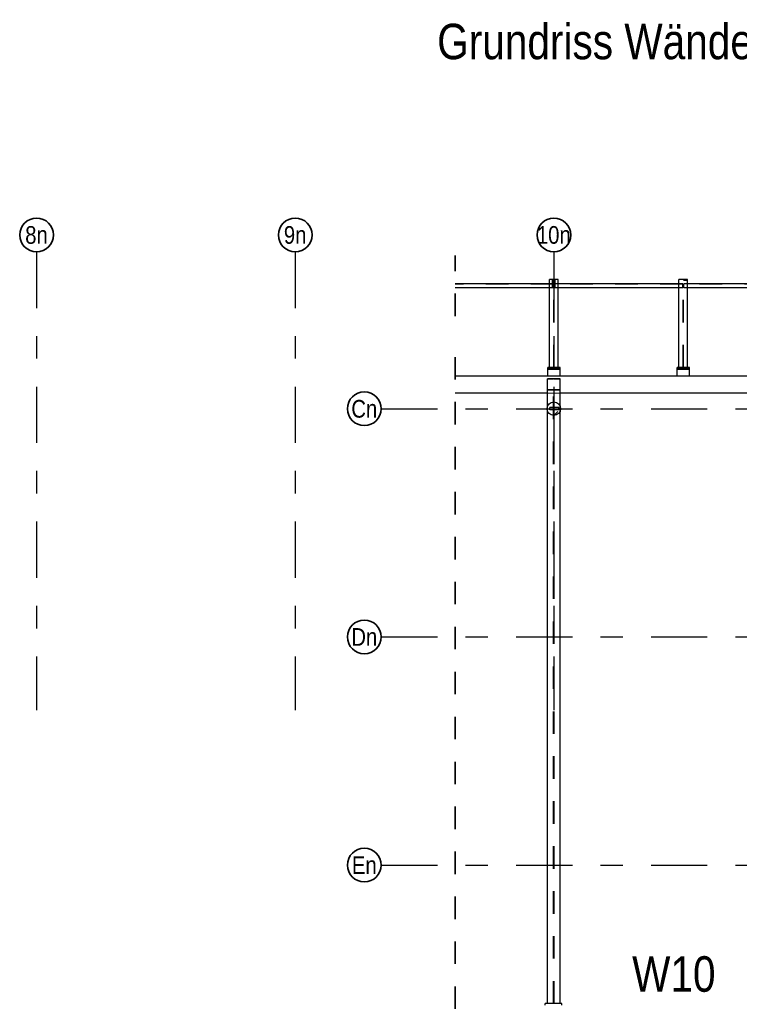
# Model space of a CAD drawing. Header units: millimetres. Extents: x -16 to 44.7, y 0 to 21.2.
# Tile 4 of 49: x -8.1 to -4.9, y 16.8 to 21.1. Entities that reach past the tile are written whole.
import ezdxf
from ezdxf.enums import TextEntityAlignment as Align

# ---------------------------------------------------------------- set-up
doc = ezdxf.new("R2010")
doc.units = ezdxf.units.MM
doc.linetypes.add('DASHDOTX2', pattern=[2, 1, -0.5, 0, -0.5])
doc.linetypes.add('HIDDEN', pattern=[0.375, 0.25, -0.125])
doc.layers.add('Achsen', color=7, linetype='Continuous', lineweight=20)
doc.styles.add('Arial Narrow', font='ARIALN.TTF')

msp = doc.modelspace()

# ---------------------------------------------------------------- hatches: boundary and pattern name
at = {"lineweight": 13}
h = msp.add_hatch(dxfattribs=at)
h.set_pattern_fill('bB', color=6, scale=0.01, angle=45, style=0, pattern_type=2)
h.set_pattern_definition([(45, (0, 0), (-0.08838835, 0.08838835), [0.0625, -0.025]), (45, (-0.0442, 0.0442), (-0.08838835, 0.08838835), [])])
h.paths.add_polyline_path([(-5.688927, 19.413303), (-5.688936, 19.414076), (-5.688966, 19.414848), (-5.689016, 19.415619), (-5.689086, 19.416388), (-5.689175, 19.417155), (-5.689284, 19.41792), (-5.689413, 19.418682), (-5.689561, 19.41944), (-5.689729, 19.420194), (-5.689916, 19.420943), (-5.690122, 19.421688), (-5.690347, 19.422427), (-5.690592, 19.42316), (-5.690855, 19.423886), (-5.691137, 19.424605), (-5.691437, 19.425317), (-5.691755, 19.426021), (-5.692092, 19.426716), (-5.692446, 19.427403), (-5.692818, 19.42808), (-5.693207, 19.428747), (-5.693613, 19.429404), (-5.694036, 19.430051), (-5.694476, 19.430686), (-5.694931, 19.43131), (-5.695403, 19.431922), (-5.69589, 19.432521), (-5.696393, 19.433108), (-5.69691, 19.433682), (-5.697442, 19.434242), (-5.697988, 19.434788), (-5.698548, 19.43532), (-5.699122, 19.435837), (-5.699709, 19.43634), (-5.700308, 19.436827), (-5.70092, 19.437298), (-5.701544, 19.437754), (-5.702179, 19.438194), (-5.702826, 19.438617), (-5.703483, 19.439023), (-5.70415, 19.439412), (-5.704827, 19.439784), (-5.705514, 19.440138), (-5.706209, 19.440474), (-5.706913, 19.440793), (-5.707625, 19.441093), (-5.708344, 19.441375), (-5.70907, 19.441638), (-5.709803, 19.441882), (-5.710542, 19.442108), (-5.711286, 19.442314), (-5.712036, 19.442501), (-5.71279, 19.442669), (-5.713548, 19.442817), (-5.71431, 19.442946), (-5.715075, 19.443055), (-5.715842, 19.443144), (-5.716611, 19.443214), (-5.717382, 19.443264), (-5.718154, 19.443293), (-5.718927, 19.443303), (-5.719699, 19.443293), (-5.720471, 19.443264), (-5.721242, 19.443214), (-5.722011, 19.443144), (-5.722778, 19.443055), (-5.723543, 19.442946), (-5.724305, 19.442817), (-5.725063, 19.442669), (-5.725817, 19.442501), (-5.726567, 19.442314), (-5.727311, 19.442108), (-5.72805, 19.441882), (-5.728783, 19.441638), (-5.729509, 19.441375), (-5.730228, 19.441093), (-5.73094, 19.440793), (-5.731644, 19.440474), (-5.732339, 19.440138), (-5.733026, 19.439784), (-5.733703, 19.439412), (-5.73437, 19.439023), (-5.735027, 19.438617), (-5.735674, 19.438194), (-5.736309, 19.437754), (-5.736933, 19.437298), (-5.737545, 19.436827), (-5.738144, 19.43634), (-5.738731, 19.435837), (-5.739305, 19.43532), (-5.739865, 19.434788), (-5.740411, 19.434242), (-5.740943, 19.433682), (-5.74146, 19.433108), (-5.741963, 19.432521), (-5.74245, 19.431922), (-5.742922, 19.43131), (-5.743377, 19.430686), (-5.743817, 19.430051), (-5.74424, 19.429404), (-5.744646, 19.428747), (-5.745035, 19.42808), (-5.745407, 19.427403), (-5.745761, 19.426716), (-5.746098, 19.426021), (-5.746416, 19.425317), (-5.746716, 19.424605), (-5.746998, 19.423886), (-5.747261, 19.42316), (-5.747506, 19.422427), (-5.747731, 19.421688), (-5.747937, 19.420943), (-5.748124, 19.420194), (-5.748292, 19.41944), (-5.74844, 19.418682), (-5.748569, 19.41792), (-5.748678, 19.417155), (-5.748768, 19.416388), (-5.748837, 19.415619), (-5.748887, 19.414848), (-5.748917, 19.414076), (-5.748927, 19.413303), (-5.748917, 19.412531), (-5.748887, 19.411759), (-5.748837, 19.410988), (-5.748768, 19.410219), (-5.748678, 19.409451), (-5.748569, 19.408687), (-5.74844, 19.407925), (-5.748292, 19.407167), (-5.748124, 19.406413), (-5.747937, 19.405663), (-5.747731, 19.404919), (-5.747506, 19.40418), (-5.747261, 19.403447), (-5.746998, 19.402721), (-5.746716, 19.402001), (-5.746416, 19.40129), (-5.746098, 19.400586), (-5.745761, 19.39989), (-5.745407, 19.399204), (-5.745035, 19.398527), (-5.744646, 19.39786), (-5.74424, 19.397202), (-5.743817, 19.396556), (-5.743377, 19.395921), (-5.742922, 19.395297), (-5.74245, 19.394685), (-5.741963, 19.394086), (-5.74146, 19.393499), (-5.740943, 19.392925), (-5.740411, 19.392365), (-5.739865, 19.391819), (-5.739305, 19.391287), (-5.738731, 19.390769), (-5.738144, 19.390267), (-5.737545, 19.38978), (-5.736933, 19.389308), (-5.736309, 19.388852), (-5.735674, 19.388413), (-5.735027, 19.38799), (-5.73437, 19.387584), (-5.733703, 19.387195), (-5.733026, 19.386823), (-5.732339, 19.386469), (-5.731644, 19.386132), (-5.73094, 19.385814), (-5.730228, 19.385514), (-5.729509, 19.385232), (-5.728783, 19.384969), (-5.72805, 19.384724), (-5.727311, 19.384499), (-5.726567, 19.384292), (-5.725817, 19.384105), (-5.725063, 19.383938), (-5.724305, 19.383789), (-5.723543, 19.383661), (-5.722778, 19.383552), (-5.722011, 19.383462), (-5.721242, 19.383393), (-5.720471, 19.383343), (-5.719699, 19.383313), (-5.718927, 19.383303), (-5.718154, 19.383313), (-5.717382, 19.383343), (-5.716611, 19.383393), (-5.715842, 19.383462), (-5.715075, 19.383552), (-5.71431, 19.383661), (-5.713548, 19.383789), (-5.71279, 19.383938), (-5.712036, 19.384105), (-5.711286, 19.384292), (-5.710542, 19.384499), (-5.709803, 19.384724), (-5.70907, 19.384969), (-5.708344, 19.385232), (-5.707625, 19.385514), (-5.706913, 19.385814), (-5.706209, 19.386132), (-5.705514, 19.386469), (-5.704827, 19.386823), (-5.70415, 19.387195), (-5.703483, 19.387584), (-5.702826, 19.38799), (-5.702179, 19.388413), (-5.701544, 19.388852), (-5.70092, 19.389308), (-5.700308, 19.38978), (-5.699709, 19.390267), (-5.699122, 19.390769), (-5.698548, 19.391287), (-5.697988, 19.391819), (-5.697442, 19.392365), (-5.69691, 19.392925), (-5.696393, 19.393499), (-5.69589, 19.394086), (-5.695403, 19.394685), (-5.694931, 19.395297), (-5.694476, 19.395921), (-5.694036, 19.396556), (-5.693613, 19.397202), (-5.693207, 19.39786), (-5.692818, 19.398527), (-5.692446, 19.399204), (-5.692092, 19.39989), (-5.691755, 19.400586), (-5.691437, 19.40129), (-5.691137, 19.402001), (-5.690855, 19.402721), (-5.690592, 19.403447), (-5.690347, 19.40418), (-5.690122, 19.404919), (-5.689916, 19.405663), (-5.689729, 19.406413), (-5.689561, 19.407167), (-5.689413, 19.407925), (-5.689284, 19.408687), (-5.689175, 19.409451), (-5.689086, 19.410219), (-5.689016, 19.410988), (-5.688966, 19.411759), (-5.688936, 19.412531)])

# ---------------------------------------------------------------- linework, layer by layer
at = {"color": 2, "linetype": 'HIDDEN', "lineweight": 35, "ltscale": 0.25}
for p, q in [((-6.158305, 19.825767), (-6.158305, 20.094517)), ((-6.158305, 15.143303), (-6.158305, 19.683303))]:
    msp.add_line(p, q, dxfattribs=at)
at = {"color": 3, "linetype": 'HIDDEN', "lineweight": 25, "ltscale": 0.25}
for p, q in [((-5.719812, 19.597054), (-5.719812, 19.988267)), ((-5.718037, 19.597054), (-5.718037, 19.988267)), ((-5.144837, 19.597054), (-5.144837, 19.988267)), ((-5.143062, 19.597054), (-5.143062, 19.988267)), ((-5.127125, 19.986142), (-5.143062, 19.986142)), ((-5.127125, 19.983642), (-5.143062, 19.983642)), ((-5.137, 19.983642), (-5.137, 19.986142)), ((-5.13225, 19.983642), (-5.13225, 19.986142)), ((-5.127125, 19.983642), (-5.127125, 19.986142)), ((-5.721062, 19.967392), (-6.158305, 19.967392)), ((-5.721062, 19.969517), (-5.737675, 19.969517)), ((-5.724575, 19.950767), (-5.737675, 19.950767)), ((-5.722075, 19.971142), (-5.724575, 19.971142)), ((-5.722075, 19.967892), (-5.724575, 19.967892)), ((-5.721062, 19.950767), (-5.722075, 19.950767)), ((-5.721062, 19.950767), (-5.721062, 19.969517)), ((-5.716787, 19.950767), (-5.716787, 19.969517)), ((-5.700175, 19.969517), (-5.716787, 19.969517)), ((-5.146087, 19.967392), (-5.716787, 19.967392)), ((-5.715575, 19.950767), (-5.716787, 19.950767)), ((-5.713075, 19.971142), (-5.715575, 19.971142)), ((-5.713075, 19.967892), (-5.715575, 19.967892)), ((-5.700175, 19.950767), (-5.713075, 19.950767)), ((-5.146087, 19.969517), (-5.1627, 19.969517)), ((-5.146087, 19.950767), (-5.1627, 19.950767)), ((-5.146087, 19.950767), (-5.146087, 19.969517)), ((-5.141812, 19.950767), (-5.141812, 19.969517)), ((-5.1252, 19.969517), (-5.141812, 19.969517)), ((-4.571062, 19.967392), (-5.141812, 19.967392)), ((-5.1252, 19.950767), (-5.141812, 19.950767)), ((-5.719812, 19.597054), (-5.737675, 19.597054)), ((-5.700175, 19.597054), (-5.718037, 19.597054)), ((-5.144837, 19.597054), (-5.1627, 19.597054)), ((-5.1252, 19.597054), (-5.143062, 19.597054)), ((-5.720538, 19.54422), (-5.746538, 19.54422)), ((-5.720538, 16.767059), (-5.720538, 19.54422)), ((-5.717538, 16.767059), (-5.717538, 19.54422)), ((-5.691538, 19.54422), (-5.717538, 19.54422)), ((-5.720538, 19.497387), (-5.746538, 19.497387)), ((-5.691538, 19.495804), (-5.746538, 19.495804)), ((-5.691538, 19.497387), (-5.717538, 19.497387)), ((-5.746538, 19.401627), (-5.746538, 19.42498)), ((-5.737317, 19.408303), (-5.737317, 19.418303)), ((-5.697317, 19.418303), (-5.737317, 19.418303)), ((-5.697317, 19.408303), (-5.737317, 19.408303)), ((-5.697317, 19.408303), (-5.697317, 19.418303)), ((-5.691538, 19.401209), (-5.691538, 19.425397))]:
    msp.add_line(p, q, dxfattribs=at)
at = {"color": 5, "linetype": 'HIDDEN', "lineweight": 18, "ltscale": 0.25}
msp.add_line((-5.691538, 19.483303), (-5.746538, 19.483303), dxfattribs=at)
at = {"color": 3, "linetype": 'Continuous', "lineweight": 25}
msp.add_circle((-5.718927, 19.413303), 0.03, dxfattribs=at)
at = {"layer": 'Achsen', "color": 3, "linetype": 'DASHDOTX2', "lineweight": 25, "ltscale": 0.25}
for p, q in [((-8.018832, 20.111424), (-8.018832, 18.072235)), ((-6.868832, 20.111424), (-6.868832, 18.072235)), ((-5.718832, 20.111424), (-5.718832, 18.072235)), ((-6.48682, 19.413278), (-3.115496, 19.413278)), ((-6.48682, 18.398278), (-3.115496, 18.398278)), ((-6.48682, 17.383278), (-3.115496, 17.383278))]:
    msp.add_line(p, q, dxfattribs=at)
at = {"layer": 'Achsen', "color": 3, "linetype": 'Continuous', "lineweight": 25}
for p, q in [((-5.737675, 19.597054), (-5.737675, 19.988267)), ((-5.724575, 19.988267), (-5.737675, 19.988267)), ((-5.724575, 19.950767), (-5.724575, 19.988267)), ((-5.722075, 19.988267), (-5.724575, 19.988267)), ((-5.722075, 19.950767), (-5.722075, 19.988267)), ((-5.715575, 19.988267), (-5.722075, 19.988267)), ((-5.715575, 19.950767), (-5.715575, 19.988267)), ((-5.713075, 19.988267), (-5.715575, 19.988267)), ((-5.713075, 19.950767), (-5.713075, 19.988267)), ((-5.700175, 19.988267), (-5.713075, 19.988267)), ((-5.700175, 19.597054), (-5.700175, 19.988267)), ((-5.1627, 19.597054), (-5.1627, 19.988267)), ((-5.1252, 19.988267), (-5.1627, 19.988267)), ((-5.1252, 19.597054), (-5.1252, 19.988267)), ((-5.737675, 19.969517), (-6.158305, 19.969517)), ((-5.737675, 19.950767), (-6.158305, 19.950767)), ((-5.722075, 19.950767), (-5.724575, 19.950767)), ((-5.713075, 19.950767), (-5.715575, 19.950767)), ((-5.1627, 19.969517), (-5.700175, 19.969517)), ((-5.1627, 19.950767), (-5.700175, 19.950767)), ((-4.587675, 19.969517), (-5.1252, 19.969517)), ((-4.587675, 19.950767), (-5.1252, 19.950767)), ((-5.746433, 19.592054), (-5.746433, 19.597054)), ((-5.746433, 19.588303), (-5.746433, 19.592054)), ((-5.746433, 19.558303), (-5.746433, 19.588303)), ((-5.691425, 19.588303), (-5.746433, 19.588303)), ((-5.737675, 19.597054), (-5.746425, 19.597054)), ((-5.691425, 19.592054), (-5.746425, 19.592054)), ((-5.691425, 19.597054), (-5.700175, 19.597054)), ((-5.691437, 19.592054), (-5.691437, 19.597054)), ((-5.691437, 19.588303), (-5.691437, 19.592054)), ((-5.691437, 19.558303), (-5.691437, 19.588303)), ((-5.171458, 19.592054), (-5.171458, 19.597054)), ((-5.171458, 19.588303), (-5.171458, 19.592054)), ((-5.171458, 19.558303), (-5.171458, 19.588303)), ((-5.1627, 19.597054), (-5.17145, 19.597054)), ((-5.11645, 19.592054), (-5.17145, 19.592054)), ((-5.11645, 19.588303), (-5.17145, 19.588303)), ((-5.11645, 19.597054), (-5.1252, 19.597054)), ((-5.116462, 19.592054), (-5.116462, 19.597054)), ((-5.116462, 19.588303), (-5.116462, 19.592054)), ((-5.116462, 19.558303), (-5.116462, 19.588303)), ((-3.376352, 19.558303), (-6.158305, 19.558303)), ((-5.746538, 19.42498), (-5.746538, 19.545803)), ((-5.691538, 19.545803), (-5.746538, 19.545803)), ((-5.691538, 19.425397), (-5.691538, 19.545803)), ((-5.746538, 19.483303), (-6.158305, 19.483303)), ((-4.596538, 19.483303), (-5.691538, 19.483303)), ((-5.746538, 16.767059), (-5.746538, 19.401627)), ((-5.691538, 16.767059), (-5.691538, 19.401209)), ((-5.758036, 16.760809), (-5.758036, 16.767059)), ((-5.683036, 16.767059), (-5.758036, 16.767059)), ((-5.683036, 16.760809), (-5.683036, 16.767059))]:
    msp.add_line(p, q, dxfattribs=at)
at = {"layer": 'Achsen', "color": 2, "linetype": 'Continuous', "lineweight": 35}
for centre in [(-8.018832, 20.186424), (-6.868832, 20.186424), (-5.718832, 20.186424), (-6.56182, 19.413278), (-6.56182, 18.398278), (-6.56182, 17.383278)]:
    msp.add_circle(centre, 0.075, dxfattribs=at)

# ---------------------------------------------------------------- texts
at = {"color": 1, "lineweight": 70, "style": 'Arial Narrow'}
msp.add_text('W10', height=0.1575, dxfattribs=at).set_placement((-5.371034, 16.819987))
at = {"layer": 'Achsen', "color": 1, "lineweight": 70, "style": 'Arial Narrow'}
msp.add_text('Grundriss Wände 1. Rang (2.OG)   M. 1:100', height=0.1575, dxfattribs=at).set_placement((-6.237787, 20.968213))
at = {"layer": 'Achsen', "color": 2, "lineweight": 35, "style": 'Arial Narrow'}
for s, p in [('8n', (-8.019232, 20.186424)), ('9n', (-6.869232, 20.186424)), ('10n', (-5.719232, 20.186424)), ('Cn', (-6.56182, 19.413071)), ('Dn', (-6.56182, 18.398071)), ('En', (-6.56182, 17.383071))]:
    msp.add_text(s, height=0.07875, dxfattribs=at).set_placement(p, align=Align.MIDDLE_CENTER)

doc.saveas('drawing.dxf')
